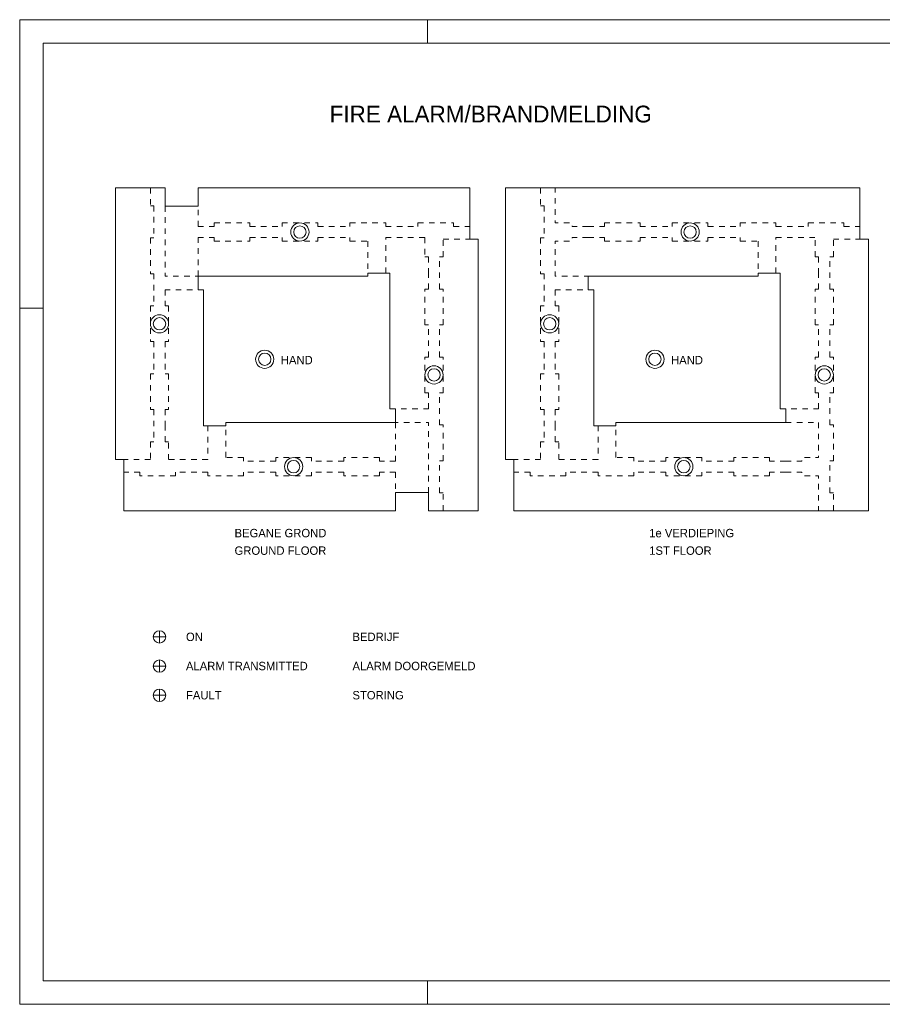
# Model space of a CAD drawing. Header units: millimetres. Extents: x -33 to 86, y -52 to 32.
# Tile 1 of 2: x -33 to 41, y -52 to 32. Entities that reach past the tile are written whole.
import ezdxf

# ---------------------------------------------------------------- set-up
doc = ezdxf.new("R2010")
doc.units = ezdxf.units.MM
doc.linetypes.add('DGN2', pattern=[0.954392, 0.477196, -0.477196])
for name, color, linetype in [('KADER', 7, 'Continuous'), ('SYMBOLEN', 7, 'Continuous'), ('TEXT', 7, 'Continuous')]:
    doc.layers.add(name, color=color, linetype=linetype)
doc.styles.add('dgn001', font='dgn001.shx')

# ---------------------------------------------------------------- blocks, each defined once
blk = doc.blocks.new('AnonymousCell')
at = {"layer": 'SYMBOLEN', "color": 1, "linetype": 'Continuous', "lineweight": 0}
for radius in [0.78, 0.53]:
    blk.add_circle((0, 0), radius, dxfattribs=at)
blk = doc.blocks.new('AnonymousCell1')
at = {"layer": 'SYMBOLEN', "color": 1, "linetype": 'Continuous', "lineweight": 0}
for radius in [0.78, 0.53]:
    blk.add_circle((0, 0), radius, dxfattribs=at)
blk = doc.blocks.new('AnonymousCell2')
at = {"layer": 'SYMBOLEN', "color": 1, "linetype": 'Continuous', "lineweight": 0}
for radius in [0.78, 0.53]:
    blk.add_circle((0, 0), radius, dxfattribs=at)
blk = doc.blocks.new('AnonymousCell3')
at = {"layer": 'SYMBOLEN', "color": 1, "linetype": 'Continuous', "lineweight": 0}
for radius in [0.78, 0.53]:
    blk.add_circle((0, 0), radius, dxfattribs=at)
blk = doc.blocks.new('AnonymousCell4')
at = {"layer": 'SYMBOLEN', "color": 1, "linetype": 'Continuous', "lineweight": 0}
for radius in [0.78, 0.53]:
    blk.add_circle((0, 0), radius, dxfattribs=at)
blk = doc.blocks.new('AnonymousCell5')
at = {"layer": 'SYMBOLEN', "color": 1, "linetype": 'Continuous', "lineweight": 0}
for radius in [0.78, 0.53]:
    blk.add_circle((0, 0), radius, dxfattribs=at)
blk = doc.blocks.new('AnonymousCell6')
at = {"layer": 'SYMBOLEN', "color": 1, "linetype": 'Continuous', "lineweight": 0}
for radius in [0.78, 0.53]:
    blk.add_circle((0, 0), radius, dxfattribs=at)
blk = doc.blocks.new('AnonymousCell7')
at = {"layer": 'SYMBOLEN', "color": 1, "linetype": 'Continuous', "lineweight": 0}
for radius in [0.78, 0.53]:
    blk.add_circle((0, 0), radius, dxfattribs=at)
blk = doc.blocks.new('AnonymousCell8')
at = {"layer": 'SYMBOLEN', "color": 1, "linetype": 'Continuous', "lineweight": 0}
for radius in [0.78, 0.53]:
    blk.add_circle((0, 0), radius, dxfattribs=at)
blk = doc.blocks.new('AnonymousCell9')
at = {"layer": 'SYMBOLEN', "color": 1, "linetype": 'Continuous', "lineweight": 0}
for radius in [0.78, 0.53]:
    blk.add_circle((0, 0), radius, dxfattribs=at)
blk = doc.blocks.new('AnonymousCell10')
at = {"layer": 'KADER', "color": 1, "linetype": 'Continuous', "lineweight": 0}
for p, q in [((59.65, 42.176), (-59.649, 42.176)), ((-59.649, 42.176), (-59.649, -42.177)), ((-24.704, 40.167), (-24.704, 42.176)), ((-59.649, 17.472), (-57.641, 17.472)), ((-24.704, -42.177), (-24.704, -40.169)), ((-59.649, -42.177), (59.65, -42.177))]:
    blk.add_line(p, q, dxfattribs=at)
at = {"layer": 'KADER', "color": 5, "linetype": 'Continuous', "lineweight": 0}
for p, q in [((57.642, 40.167), (-57.641, 40.167)), ((-57.641, 40.167), (-57.641, -40.169)), ((-57.641, -40.169), (57.642, -40.169))]:
    blk.add_line(p, q, dxfattribs=at)

msp = doc.modelspace()

# ---------------------------------------------------------------- linework, layer by layer
at = {"layer": 'SYMBOLEN', "color": 1, "linetype": 'DGN2', "lineweight": 0}
for p, q in [((-21.908, 17.784), (-21.908, 16.254)), ((11.521, 17.784), (11.521, 16.254)), ((-21.908, 16.254), (-21.608, 16.254)), ((-21.608, 16.254), (-21.608, 13.494)), ((-17.828, 14.484), (-17.828, 16.224)), ((11.521, 16.254), (11.821, 16.254)), ((11.821, 16.254), (11.821, 13.494)), ((-17.828, 14.484), (-16.448, 14.484)), ((-16.448, 14.484), (-16.448, 14.784)), ((-16.448, 14.784), (-13.388, 14.784)), ((-13.388, 14.784), (-13.388, 14.484)), ((-13.388, 14.484), (-10.628, 14.484)), ((-10.628, 14.484), (-10.628, 14.784)), ((-10.628, 14.784), (-7.568, 14.784)), ((-7.568, 14.784), (-7.568, 14.484)), ((-7.568, 14.484), (-4.808, 14.484)), ((-4.808, 14.484), (-4.808, 14.784)), ((-4.808, 14.784), (-1.748, 14.784)), ((-1.748, 14.784), (-1.748, 14.484)), ((-1.748, 14.484), (1.012, 14.484)), ((1.012, 14.484), (1.012, 14.784)), ((1.012, 14.784), (4.072, 14.784)), ((4.072, 14.784), (4.072, 14.484)), ((4.072, 14.484), (5.452, 14.484)), ((15.601, 14.484), (16.981, 14.484)), ((16.981, 14.484), (16.981, 14.784)), ((16.981, 14.784), (20.041, 14.784)), ((20.041, 14.784), (20.041, 14.484)), ((20.041, 14.484), (22.801, 14.484)), ((22.801, 14.484), (22.801, 14.784)), ((22.801, 14.784), (25.861, 14.784)), ((25.861, 14.784), (25.861, 14.484)), ((25.861, 14.484), (28.621, 14.484)), ((28.621, 14.484), (28.621, 14.784)), ((28.621, 14.784), (31.681, 14.784)), ((31.681, 14.784), (31.681, 14.484)), ((31.681, 14.484), (34.441, 14.484)), ((34.441, 14.484), (34.441, 14.784)), ((34.441, 14.784), (37.501, 14.784)), ((37.501, 14.784), (37.501, 14.484)), ((37.501, 14.484), (38.881, 14.484)), ((-17.828, 13.524), (-16.448, 13.524)), ((-17.828, 10.224), (-17.828, 13.524)), ((-16.448, 13.524), (-16.448, 13.224)), ((-13.388, 13.224), (-13.388, 13.524)), ((-13.388, 13.524), (-10.628, 13.524)), ((-10.628, 13.524), (-10.628, 13.224)), ((-7.568, 13.224), (-7.568, 13.524)), ((-7.568, 13.524), (-4.808, 13.524)), ((-4.808, 13.524), (-4.808, 13.224)), ((-1.748, 10.494), (-1.748, 13.524)), ((-1.748, 13.524), (1.612, 13.524)), ((1.612, 13.524), (1.612, 11.874)), ((15.601, 13.524), (16.981, 13.524)), ((16.981, 13.524), (16.981, 13.224)), ((20.041, 13.224), (20.041, 13.524)), ((20.041, 13.524), (22.801, 13.524)), ((22.801, 13.524), (22.801, 13.224)), ((25.861, 13.224), (25.861, 13.524)), ((25.861, 13.524), (28.621, 13.524)), ((28.621, 13.524), (28.621, 13.224)), ((31.681, 10.494), (31.681, 13.524)), ((31.681, 13.524), (35.041, 13.524)), ((35.041, 11.874), (35.041, 13.524)), ((-21.608, 13.494), (-21.908, 13.494)), ((-21.908, 13.494), (-21.908, 10.434)), ((-16.448, 13.224), (-13.388, 13.224)), ((-10.628, 13.224), (-7.568, 13.224)), ((-4.808, 13.224), (-3.278, 13.224)), ((-3.278, 13.224), (-3.278, 10.224)), ((3.172, 13.404), (5.452, 13.404)), ((3.172, 11.874), (3.172, 13.404)), ((11.821, 13.494), (11.521, 13.494)), ((11.521, 13.494), (11.521, 10.434)), ((16.981, 13.224), (20.041, 13.224)), ((22.801, 13.224), (25.861, 13.224)), ((28.621, 13.224), (30.151, 13.224)), ((30.151, 13.224), (30.151, 10.224)), ((36.601, 13.404), (38.881, 13.404)), ((36.601, 11.874), (36.601, 13.404)), ((1.612, 11.874), (1.912, 11.874)), ((1.912, 11.874), (1.912, 10.494)), ((2.872, 9.114), (2.872, 11.874)), ((2.872, 11.874), (3.172, 11.874)), ((35.041, 11.874), (35.341, 11.874)), ((35.341, 11.874), (35.341, 10.494)), ((36.301, 9.114), (36.301, 11.874)), ((36.301, 11.874), (36.601, 11.874)), ((-21.908, 10.434), (-21.608, 10.434)), ((-21.608, 10.434), (-21.608, 7.674)), ((1.912, 9.114), (1.912, 10.494)), ((11.521, 10.434), (11.821, 10.434)), ((11.821, 10.434), (11.821, 7.674)), ((35.341, 9.114), (35.341, 10.494)), ((-17.348, 9.054), (-20.648, 9.054)), ((-20.648, 9.054), (-20.648, 7.674)), ((1.612, 6.054), (1.612, 9.114)), ((1.612, 9.114), (1.912, 9.114)), ((3.172, 9.114), (2.872, 9.114)), ((3.172, 6.054), (3.172, 9.114)), ((16.081, 9.054), (12.781, 9.054)), ((12.781, 9.054), (12.781, 7.674)), ((35.041, 6.054), (35.041, 9.114)), ((35.041, 9.114), (35.341, 9.114)), ((36.601, 9.114), (36.301, 9.114)), ((36.601, 6.054), (36.601, 9.114)), ((-21.608, 7.674), (-21.908, 7.674)), ((-21.908, 7.674), (-21.908, 4.614)), ((-20.648, 7.674), (-20.348, 7.674)), ((-20.348, 7.674), (-20.348, 4.614)), ((11.821, 7.674), (11.521, 7.674)), ((11.521, 7.674), (11.521, 4.614)), ((12.781, 7.674), (13.081, 7.674)), ((13.081, 7.674), (13.081, 4.614)), ((1.912, 6.054), (1.612, 6.054)), ((1.912, 3.294), (1.912, 6.054)), ((2.872, 3.294), (2.872, 6.054)), ((2.872, 6.054), (3.172, 6.054)), ((35.341, 6.054), (35.041, 6.054)), ((35.341, 3.294), (35.341, 6.054)), ((36.301, 3.294), (36.301, 6.054)), ((36.301, 6.054), (36.601, 6.054)), ((-21.908, 4.614), (-21.608, 4.614)), ((-21.608, 4.614), (-21.608, 1.854)), ((-20.348, 4.614), (-20.648, 4.614)), ((-20.648, 4.614), (-20.648, 1.854)), ((11.521, 4.614), (11.821, 4.614)), ((11.821, 4.614), (11.821, 1.854)), ((13.081, 4.614), (12.781, 4.614)), ((12.781, 4.614), (12.781, 1.854)), ((1.612, 0.234), (1.612, 3.294)), ((1.612, 3.294), (1.912, 3.294)), ((3.172, 3.294), (2.872, 3.294)), ((3.172, 0.234), (3.172, 3.294)), ((35.041, 0.234), (35.041, 3.294)), ((35.041, 3.294), (35.341, 3.294)), ((36.601, 3.294), (36.301, 3.294)), ((36.601, 0.234), (36.601, 3.294)), ((-21.608, 1.854), (-21.908, 1.854)), ((-21.908, 1.854), (-21.908, -1.206)), ((-20.648, 1.854), (-20.348, 1.854)), ((-20.348, 1.854), (-20.348, -1.206)), ((11.821, 1.854), (11.521, 1.854)), ((11.521, 1.854), (11.521, -1.206)), ((12.781, 1.854), (13.081, 1.854)), ((13.081, 1.854), (13.081, -1.206)), ((1.912, 0.234), (1.612, 0.234)), ((1.912, -1.146), (1.912, 0.234)), ((2.872, -2.526), (2.872, 0.234)), ((2.872, 0.234), (3.172, 0.234)), ((35.341, 0.234), (35.041, 0.234)), ((35.341, -1.146), (35.341, 0.234)), ((36.301, -2.526), (36.301, 0.234)), ((36.301, 0.234), (36.601, 0.234)), ((-21.908, -1.206), (-21.608, -1.206)), ((-21.608, -1.206), (-21.608, -3.966)), ((-20.348, -1.206), (-20.648, -1.206)), ((-20.648, -1.206), (-20.648, -2.586)), ((-1.388, -1.146), (1.912, -1.146)), ((11.521, -1.206), (11.821, -1.206)), ((11.821, -1.206), (11.821, -3.966)), ((13.081, -1.206), (12.781, -1.206)), ((12.781, -1.206), (12.781, -2.586)), ((32.041, -1.146), (35.341, -1.146)), ((-15.458, -5.316), (-15.458, -2.316)), ((-0.908, -2.316), (-0.908, -5.616)), ((3.172, -2.526), (2.872, -2.526)), ((3.172, -5.586), (3.172, -2.526)), ((17.971, -5.316), (17.971, -2.316)), ((32.521, -2.316), (35.341, -2.316)), ((35.341, -2.316), (35.341, -5.316)), ((36.601, -2.526), (36.301, -2.526)), ((36.601, -5.586), (36.601, -2.526)), ((-20.648, -3.966), (-20.648, -2.586)), ((-16.988, -2.586), (-16.988, -5.496)), ((12.781, -3.966), (12.781, -2.586)), ((16.441, -2.586), (16.441, -5.496)), ((-21.608, -3.966), (-21.908, -3.966)), ((-21.908, -3.966), (-21.908, -5.496)), ((-20.348, -3.966), (-20.648, -3.966)), ((-20.348, -5.496), (-20.348, -3.966)), ((11.821, -3.966), (11.521, -3.966)), ((11.521, -3.966), (11.521, -5.496)), ((13.081, -3.966), (12.781, -3.966)), ((13.081, -5.496), (13.081, -3.966)), ((-21.908, -5.496), (-24.188, -5.496)), ((-16.988, -5.496), (-20.348, -5.496)), ((-13.928, -5.316), (-15.458, -5.316)), ((-13.928, -5.616), (-13.928, -5.316)), ((-11.168, -5.616), (-13.928, -5.616)), ((-8.108, -5.316), (-11.168, -5.316)), ((-11.168, -5.316), (-11.168, -5.616)), ((-8.108, -5.616), (-8.108, -5.316)), ((-5.348, -5.616), (-8.108, -5.616)), ((-2.288, -5.316), (-5.348, -5.316)), ((-5.348, -5.316), (-5.348, -5.616)), ((-2.288, -5.616), (-2.288, -5.316)), ((-0.908, -5.616), (-2.288, -5.616)), ((2.872, -8.346), (2.872, -5.586)), ((2.872, -5.586), (3.172, -5.586)), ((11.521, -5.496), (9.241, -5.496)), ((16.441, -5.496), (13.081, -5.496)), ((19.501, -5.316), (17.971, -5.316)), ((19.501, -5.616), (19.501, -5.316)), ((22.261, -5.616), (19.501, -5.616)), ((25.321, -5.316), (22.261, -5.316)), ((22.261, -5.316), (22.261, -5.616)), ((25.321, -5.616), (25.321, -5.316)), ((28.081, -5.616), (25.321, -5.616)), ((31.141, -5.316), (28.081, -5.316)), ((28.081, -5.316), (28.081, -5.616)), ((31.141, -5.616), (31.141, -5.316)), ((32.521, -5.616), (31.141, -5.616)), ((36.301, -8.346), (36.301, -5.586)), ((36.301, -5.586), (36.601, -5.586)), ((-22.808, -6.576), (-24.188, -6.576)), ((-22.808, -6.876), (-22.808, -6.576)), ((-16.988, -6.576), (-19.748, -6.576)), ((-19.748, -6.576), (-19.748, -6.876)), ((-16.988, -6.876), (-16.988, -6.576)), ((-11.168, -6.576), (-13.928, -6.576)), ((-13.928, -6.576), (-13.928, -6.876)), ((-11.168, -6.876), (-11.168, -6.576)), ((-5.348, -6.576), (-8.108, -6.576)), ((-8.108, -6.576), (-8.108, -6.876)), ((-5.348, -6.876), (-5.348, -6.576)), ((-0.908, -6.576), (-2.288, -6.576)), ((-2.288, -6.576), (-2.288, -6.876)), ((-0.908, -6.576), (-0.908, -8.316)), ((10.621, -6.576), (9.241, -6.576)), ((10.621, -6.876), (10.621, -6.576)), ((16.441, -6.576), (13.681, -6.576)), ((13.681, -6.576), (13.681, -6.876)), ((16.441, -6.876), (16.441, -6.576)), ((22.261, -6.576), (19.501, -6.576)), ((19.501, -6.576), (19.501, -6.876)), ((22.261, -6.876), (22.261, -6.576)), ((28.081, -6.576), (25.321, -6.576)), ((25.321, -6.576), (25.321, -6.876)), ((28.081, -6.876), (28.081, -6.576)), ((32.521, -6.576), (31.141, -6.576)), ((31.141, -6.576), (31.141, -6.876)), ((-19.748, -6.876), (-22.808, -6.876)), ((-13.928, -6.876), (-16.988, -6.876)), ((-8.108, -6.876), (-11.168, -6.876)), ((-2.288, -6.876), (-5.348, -6.876)), ((13.681, -6.876), (10.621, -6.876)), ((19.501, -6.876), (16.441, -6.876)), ((25.321, -6.876), (22.261, -6.876)), ((31.141, -6.876), (28.081, -6.876)), ((3.172, -8.346), (2.872, -8.346)), ((3.172, -9.876), (3.172, -8.346)), ((36.601, -8.346), (36.301, -8.346)), ((36.601, -9.876), (36.601, -8.346))]:
    msp.add_line(p, q, dxfattribs=at)
at = {"layer": 'SYMBOLEN', "color": 1, "linetype": 'Continuous', "lineweight": 0}
for p, q in [((-21.128, -21.214), (-21.128, -20.154)), ((-21.658, -20.684), (-20.598, -20.684)), ((-21.128, -23.714), (-21.128, -22.654)), ((-21.658, -23.184), (-20.598, -23.184)), ((-21.128, -25.154), (-21.128, -26.214)), ((-21.658, -25.684), (-20.598, -25.684))]:
    msp.add_line(p, q, dxfattribs=at)
at = {"layer": 'SYMBOLEN', "color": 1, "linetype": 'Continuous', "lineweight": 13, "flags": 128}
for points in [[(1.912, -8.316), (-0.908, -8.316), (-0.908, -9.878), (-24.188, -9.878), (-24.188, -5.496), (-24.908, -5.496), (-24.908, 17.784), (-20.648, 17.784), (-20.648, 16.224), (-17.828, 16.224), (-17.828, 17.786), (5.452, 17.786), (5.452, 13.404), (6.172, 13.404), (6.172, -9.876), (1.912, -9.876), (1.912, -8.316)], [(8.521, 17.784), (15.601, 17.784), (15.601, 17.786), (38.881, 17.786), (38.881, 13.404), (39.601, 13.404), (39.601, -9.876), (35.341, -9.876), (35.341, -9.879), (9.241, -9.879), (9.241, -5.496), (8.521, -5.496), (8.521, 17.784)], [(-3.278, 10.224), (-17.828, 10.224), (-17.828, 9.054), (-17.348, 9.054), (-17.348, -2.586), (-15.458, -2.586), (-15.458, -2.316), (-0.908, -2.316), (-0.908, -1.146), (-1.388, -1.146), (-1.388, 10.494), (-3.278, 10.494), (-3.278, 10.224)], [(32.521, -2.316), (17.971, -2.316), (17.971, -2.586), (16.081, -2.586), (16.081, 9.054), (15.601, 9.054), (15.601, 10.224), (30.151, 10.224), (30.151, 10.494), (32.041, 10.494), (32.041, -1.146), (32.521, -1.146), (32.521, -2.316)]]:
    msp.add_lwpolyline(points, dxfattribs=at)
at = {"layer": 'SYMBOLEN', "color": 1, "linetype": 'DGN2', "lineweight": 0, "flags": 128}
for points in [[(15.601, 14.484), (14.221, 14.484), (14.221, 14.784), (12.781, 14.784), (12.781, 17.784)], [(-20.648, 16.224), (-20.648, 10.224), (-17.828, 10.224)], [(15.601, 13.524), (14.221, 13.524), (14.221, 13.224), (12.781, 13.224), (12.781, 10.224), (15.601, 10.224)], [(1.912, -8.316), (1.912, -2.316), (-0.908, -2.316)], [(32.521, -5.616), (33.901, -5.616), (33.901, -5.316), (35.341, -5.316)], [(32.521, -6.576), (33.901, -6.576), (33.901, -6.876), (35.341, -6.876), (35.341, -9.876)]]:
    msp.add_lwpolyline(points, dxfattribs=at)
at = {"layer": 'SYMBOLEN', "color": 1, "linetype": 'Continuous', "lineweight": 0}
for centre in [(-21.128, -20.684), (-21.128, -23.184), (-21.128, -25.684)]:
    msp.add_circle(centre, 0.53, dxfattribs=at)

# ---------------------------------------------------------------- block references
at = {"color": 1, "linetype": 'Continuous', "lineweight": 0}
for name, p in [('AnonymousCell10', (26.545, -9.98)), ('AnonymousCell1', (-9.098, 14.004)), ('AnonymousCell4', (24.331, 14.004)), ('AnonymousCell', (-21.128, 6.144)), ('AnonymousCell6', (12.301, 6.144)), ('AnonymousCell9', (-12.112, 3.105)), ('AnonymousCell8', (21.317, 3.105)), ('AnonymousCell2', (2.392, 1.764)), ('AnonymousCell7', (35.821, 1.764)), ('AnonymousCell3', (-9.638, -6.096)), ('AnonymousCell5', (23.791, -6.096))]:
    msp.add_blockref(name, p, dxfattribs=at)

# ---------------------------------------------------------------- texts
at = {"layer": 'SYMBOLEN', "color": 1, "linetype": 'Continuous', "lineweight": 0, "style": 'dgn001'}
for s, height, p in [('FIRE ALARM/BRANDMELDING', 1.44, (-6.554, 23.392)), ('HAND', 0.72, (-10.731, 2.673)), ('HAND', 0.72, (22.698, 2.673))]:
    msp.add_text(s, height=height, dxfattribs=at).set_placement(p)
at = {"layer": 'TEXT', "color": 1, "linetype": 'Continuous', "lineweight": 0, "style": 'dgn001'}
for s, height, p in [('FIRE ALARM/BRANDMELDING', 1.44, (-6.554, 23.392)), ('BEGANE GROND', 0.72, (-14.696, -12.148)), ('1e VERDIEPING', 0.72, (20.825, -12.148)), ('GROUND FLOOR', 0.72, (-14.696, -13.648)), ('1ST FLOOR', 0.72, (20.825, -13.648)), ('ON', 0.72, (-18.858, -21.035)), ('BEDRIJF', 0.72, (-4.595, -21.035)), ('ALARM TRANSMITTED', 0.72, (-18.858, -23.535)), ('ALARM DOORGEMELD', 0.72, (-4.595, -23.535)), ('STORING', 0.72, (-4.595, -26.035)), ('FAULT', 0.72, (-18.858, -26.035))]:
    msp.add_text(s, height=height, dxfattribs=at).set_placement(p)

doc.saveas('drawing.dxf')
